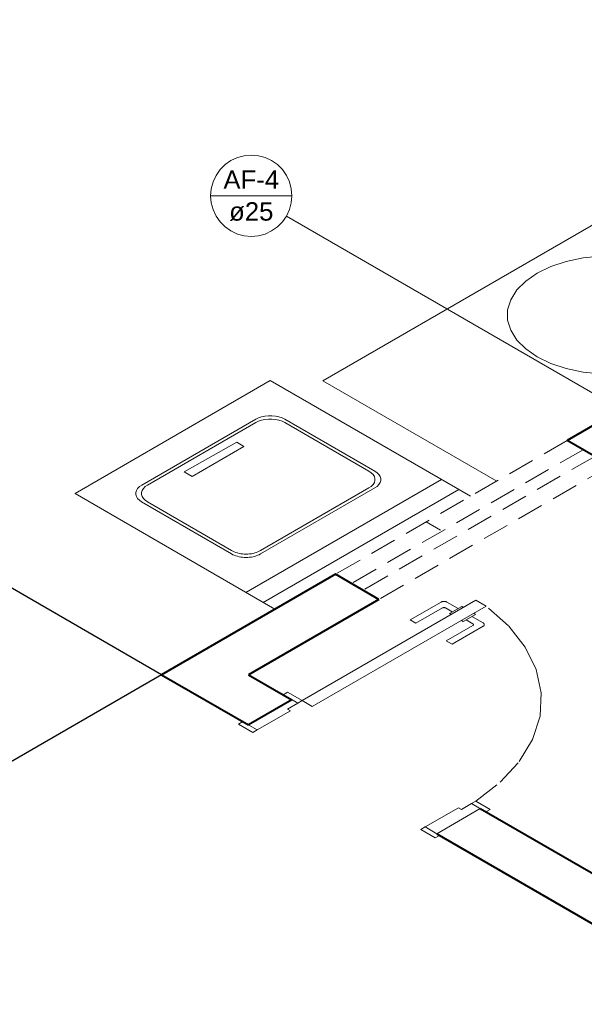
# Model space of a CAD drawing. Header units: millimetres. Extents: x -1958.2 to -1891.9, y -4209.5 to -4167.8.
# Tile 2 of 9: x -1934.1 to -1927.4, y -4194.3 to -4182.5. Entities that reach past the tile are written whole.
import ezdxf

# ---------------------------------------------------------------- set-up
doc = ezdxf.new("R2010")
doc.units = ezdxf.units.MM
doc.header["$MEASUREMENT"] = 0
doc.linetypes.add('HIDDEN2', pattern=[0.47625, 0.3175, -0.15875])
for name, color, linetype, lineweight in [('AF-Indicação coluna', 5, 'Continuous', 5), ('MB_ALVENARIA', 7, 'Continuous', 40), ('MB_ESQUADRIA', 7, 'Continuous', 5), ('MB_MOBILIÁRIO', 8, 'Continuous', 13), ('Nível 1', 7, 'Continuous', 5)]:
    doc.layers.add(name, color=color, linetype=linetype, lineweight=lineweight)
doc.layers.add('ARQ-PISO', color=8, linetype='Continuous')
doc.styles.add('Arial', font='txt')

msp = doc.modelspace()

# ---------------------------------------------------------------- linework, layer by layer
at = {"layer": 'AF-Indicação coluna'}
for p, q in [((-1931.855, -4184.612), (-1930.882, -4184.612)), ((-1930.948, -4184.855), (-1927.207, -4187.015))]:
    msp.add_line(p, q, dxfattribs=at)
msp.add_lwpolyline([(-1930.882, -4184.612), (-1930.89, -4184.528), (-1930.912, -4184.446), (-1930.948, -4184.369), (-1930.996, -4184.299), (-1931.056, -4184.239), (-1931.126, -4184.191), (-1931.202, -4184.155), (-1931.284, -4184.133), (-1931.369, -4184.125), (-1931.453, -4184.133), (-1931.535, -4184.155), (-1931.612, -4184.191), (-1931.682, -4184.239), (-1931.742, -4184.299), (-1931.79, -4184.369), (-1931.826, -4184.446), (-1931.848, -4184.528), (-1931.855, -4184.612), (-1931.848, -4184.696), (-1931.826, -4184.778), (-1931.79, -4184.855), (-1931.742, -4184.925), (-1931.682, -4184.985), (-1931.612, -4185.033), (-1931.535, -4185.069), (-1931.453, -4185.091), (-1931.369, -4185.099), (-1931.284, -4185.091), (-1931.202, -4185.069), (-1931.126, -4185.033), (-1931.056, -4184.985), (-1930.996, -4184.925), (-1930.948, -4184.855), (-1930.912, -4184.778), (-1930.89, -4184.696), (-1930.882, -4184.612)], dxfattribs=at)
at = {"layer": 'ARQ-PISO'}
for q in [(-1958.2, -4175.465), (-1935.719, -4192.229)]:
    msp.add_line((-1932.441, -4190.337), q, dxfattribs=at)
at = {"layer": 'MB_ALVENARIA'}
for points in [[(-1923.954, -4185.437), (-1927.592, -4187.537)], [(-1927.072, -4187.837), (-1927.592, -4187.537)], [(-1930.363, -4189.137), (-1932.441, -4190.337)], [(-1929.843, -4189.437), (-1930.363, -4189.137)], [(-1929.843, -4189.437), (-1931.402, -4190.337)], [(-1932.441, -4190.337), (-1931.402, -4190.937)], [(-1931.402, -4190.337), (-1930.882, -4190.637)], [(-1931.402, -4190.337), (-1930.882, -4190.637), (-1931.402, -4190.937)], [(-1928.631, -4191.937), (-1926.552, -4193.137)], [(-1929.15, -4192.237), (-1925.617, -4194.277)]]:
    msp.add_lwpolyline(points, dxfattribs=at)
at = {"layer": 'MB_ESQUADRIA'}
for p, q in [((-1929.098, -4189.468), (-1929.469, -4189.682)), ((-1929.098, -4189.468), (-1929.469, -4189.682)), ((-1928.895, -4189.546), (-1929.029, -4189.468)), ((-1928.895, -4189.546), (-1929.029, -4189.468)), ((-1928.852, -4189.521), (-1929, -4189.606)), ((-1928.852, -4189.521), (-1929, -4189.606)), ((-1928.83, -4189.533), (-1928.852, -4189.521)), ((-1928.83, -4189.533), (-1928.852, -4189.521)), ((-1929.4, -4189.722), (-1929.081, -4189.538)), ((-1929.4, -4189.722), (-1929.081, -4189.538)), ((-1929.046, -4189.538), (-1928.965, -4189.586)), ((-1929.046, -4189.538), (-1928.965, -4189.586)), ((-1929, -4189.606), (-1928.978, -4189.619)), ((-1929, -4189.606), (-1928.978, -4189.619)), ((-1928.687, -4189.616), (-1928.834, -4189.701)), ((-1928.687, -4189.616), (-1928.834, -4189.701)), ((-1928.73, -4189.641), (-1928.596, -4189.718)), ((-1928.73, -4189.641), (-1928.596, -4189.718)), ((-1928.709, -4189.603), (-1928.687, -4189.616)), ((-1928.709, -4189.603), (-1928.687, -4189.616)), ((-1929.469, -4189.682), (-1929.4, -4189.722)), ((-1929.469, -4189.682), (-1929.4, -4189.722)), ((-1929.037, -4189.932), (-1928.718, -4189.748)), ((-1929.037, -4189.932), (-1928.718, -4189.748)), ((-1928.596, -4189.758), (-1928.967, -4189.972)), ((-1928.596, -4189.758), (-1928.967, -4189.972)), ((-1928.834, -4189.701), (-1928.856, -4189.689)), ((-1928.834, -4189.701), (-1928.856, -4189.689)), ((-1928.718, -4189.728), (-1928.799, -4189.681)), ((-1928.718, -4189.728), (-1928.799, -4189.681)), ((-1928.967, -4189.972), (-1929.037, -4189.932)), ((-1928.967, -4189.972), (-1929.037, -4189.932)), ((-1930.934, -4190.747), (-1930.813, -4190.677)), ((-1930.934, -4190.747), (-1930.813, -4190.677)), ((-1930.934, -4190.747), (-1930.813, -4190.677)), ((-1930.934, -4190.747), (-1930.813, -4190.677)), ((-1930.813, -4190.677), (-1930.9, -4190.627)), ((-1930.813, -4190.677), (-1930.9, -4190.627)), ((-1930.813, -4190.677), (-1930.9, -4190.627)), ((-1930.813, -4190.677), (-1930.9, -4190.627)), ((-1930.9, -4190.767), (-1931.298, -4190.997)), ((-1930.9, -4190.767), (-1931.298, -4190.997)), ((-1930.9, -4190.767), (-1931.298, -4190.997)), ((-1930.9, -4190.767), (-1931.298, -4190.997)), ((-1930.934, -4190.747), (-1930.9, -4190.767)), ((-1930.934, -4190.747), (-1930.9, -4190.767)), ((-1930.934, -4190.747), (-1930.9, -4190.767)), ((-1930.934, -4190.747), (-1930.9, -4190.767)), ((-1931.298, -4190.997), (-1931.419, -4190.927)), ((-1931.298, -4190.997), (-1931.419, -4190.927)), ((-1931.298, -4190.997), (-1931.419, -4190.927)), ((-1931.298, -4190.997), (-1931.419, -4190.927)), ((-1928.856, -4191.947), (-1928.735, -4191.877)), ((-1928.856, -4191.947), (-1928.735, -4191.877)), ((-1928.735, -4191.877), (-1928.648, -4191.927)), ((-1928.735, -4191.877), (-1928.648, -4191.927)), ((-1928.891, -4191.927), (-1929.289, -4192.157)), ((-1928.891, -4191.927), (-1929.289, -4192.157)), ((-1928.856, -4191.947), (-1928.891, -4191.927)), ((-1928.856, -4191.947), (-1928.891, -4191.927)), ((-1929.289, -4192.157), (-1929.168, -4192.227)), ((-1929.289, -4192.157), (-1929.168, -4192.227))]:
    msp.add_line(p, q, dxfattribs=at)
at = {"layer": 'MB_ESQUADRIA', "linetype": 'HIDDEN2'}
for points in [[(-1927.592, -4187.537), (-1930.363, -4189.137)], [(-1927.401, -4187.647), (-1930.172, -4189.247)], [(-1927.262, -4187.727), (-1930.034, -4189.327)], [(-1927.072, -4187.837), (-1929.843, -4189.437)], [(-1928.683, -4191.847), (-1928.392, -4191.622), (-1928.164, -4191.375), (-1928.004, -4191.11), (-1927.915, -4190.834), (-1927.901, -4190.554), (-1927.96, -4190.276), (-1928.093, -4190.006), (-1928.294, -4189.751), (-1928.561, -4189.517)], [(-1928.683, -4191.847), (-1928.392, -4191.622), (-1928.164, -4191.375), (-1928.004, -4191.11), (-1927.915, -4190.834), (-1927.901, -4190.554), (-1927.96, -4190.276), (-1928.093, -4190.006), (-1928.294, -4189.751), (-1928.561, -4189.517)]]:
    msp.add_lwpolyline(points, dxfattribs=at)
at = {"layer": 'MB_ESQUADRIA'}
for points in [[(-1928.561, -4189.517), (-1930.64, -4190.717), (-1930.761, -4190.647), (-1928.682, -4189.447), (-1928.561, -4189.517)], [(-1929.029, -4189.468), (-1929.032, -4189.467), (-1929.036, -4189.465), (-1929.039, -4189.464), (-1929.043, -4189.463), (-1929.047, -4189.462), (-1929.051, -4189.461), (-1929.055, -4189.461), (-1929.059, -4189.46), (-1929.064, -4189.46), (-1929.068, -4189.46), (-1929.072, -4189.461), (-1929.076, -4189.461), (-1929.08, -4189.462), (-1929.084, -4189.463), (-1929.088, -4189.464), (-1929.092, -4189.465), (-1929.095, -4189.467), (-1929.098, -4189.468)], [(-1929.029, -4189.468), (-1929.032, -4189.467), (-1929.036, -4189.465), (-1929.039, -4189.464), (-1929.043, -4189.463), (-1929.047, -4189.462), (-1929.051, -4189.461), (-1929.055, -4189.461), (-1929.059, -4189.46), (-1929.064, -4189.46), (-1929.068, -4189.46), (-1929.072, -4189.461), (-1929.076, -4189.461), (-1929.08, -4189.462), (-1929.084, -4189.463), (-1929.088, -4189.464), (-1929.092, -4189.465), (-1929.095, -4189.467), (-1929.098, -4189.468)], [(-1929.046, -4189.538), (-1929.05, -4189.537), (-1929.053, -4189.536), (-1929.057, -4189.535), (-1929.062, -4189.534), (-1929.066, -4189.534), (-1929.07, -4189.535), (-1929.074, -4189.536), (-1929.078, -4189.537), (-1929.081, -4189.538)], [(-1929.046, -4189.538), (-1929.05, -4189.537), (-1929.053, -4189.536), (-1929.057, -4189.535), (-1929.062, -4189.534), (-1929.066, -4189.534), (-1929.07, -4189.535), (-1929.074, -4189.536), (-1929.078, -4189.537), (-1929.081, -4189.538)], [(-1928.718, -4189.748), (-1928.716, -4189.748), (-1928.715, -4189.747), (-1928.714, -4189.745), (-1928.713, -4189.744), (-1928.712, -4189.743), (-1928.711, -4189.742), (-1928.711, -4189.741), (-1928.711, -4189.74), (-1928.71, -4189.738), (-1928.711, -4189.737), (-1928.711, -4189.736), (-1928.711, -4189.735), (-1928.712, -4189.734), (-1928.713, -4189.732), (-1928.714, -4189.731), (-1928.715, -4189.73), (-1928.716, -4189.729), (-1928.718, -4189.728)], [(-1928.718, -4189.748), (-1928.716, -4189.748), (-1928.715, -4189.747), (-1928.714, -4189.745), (-1928.713, -4189.744), (-1928.712, -4189.743), (-1928.711, -4189.742), (-1928.711, -4189.741), (-1928.711, -4189.74), (-1928.71, -4189.738), (-1928.711, -4189.737), (-1928.711, -4189.736), (-1928.711, -4189.735), (-1928.712, -4189.734), (-1928.713, -4189.732), (-1928.714, -4189.731), (-1928.715, -4189.73), (-1928.716, -4189.729), (-1928.718, -4189.728)], [(-1928.596, -4189.758), (-1928.594, -4189.757), (-1928.591, -4189.755), (-1928.589, -4189.753), (-1928.587, -4189.75), (-1928.585, -4189.748), (-1928.584, -4189.746), (-1928.583, -4189.743), (-1928.582, -4189.741), (-1928.582, -4189.738), (-1928.582, -4189.736), (-1928.583, -4189.734), (-1928.584, -4189.731), (-1928.585, -4189.729), (-1928.587, -4189.727), (-1928.589, -4189.724), (-1928.591, -4189.722), (-1928.593, -4189.72), (-1928.596, -4189.718)], [(-1928.596, -4189.758), (-1928.594, -4189.757), (-1928.591, -4189.755), (-1928.589, -4189.753), (-1928.587, -4189.75), (-1928.585, -4189.748), (-1928.584, -4189.746), (-1928.583, -4189.743), (-1928.582, -4189.741), (-1928.582, -4189.738), (-1928.582, -4189.736), (-1928.583, -4189.734), (-1928.584, -4189.731), (-1928.585, -4189.729), (-1928.587, -4189.727), (-1928.589, -4189.724), (-1928.591, -4189.722), (-1928.593, -4189.72), (-1928.596, -4189.718)], [(-1930.9, -4190.627), (-1930.986, -4190.577), (-1930.934, -4190.547), (-1930.761, -4190.647), (-1930.813, -4190.677), (-1930.813, -4190.677)], [(-1930.9, -4190.627), (-1930.986, -4190.577), (-1930.934, -4190.547), (-1930.761, -4190.647), (-1930.813, -4190.677), (-1930.813, -4190.677)], [(-1930.9, -4190.627), (-1930.986, -4190.577), (-1930.934, -4190.547), (-1930.761, -4190.647), (-1930.813, -4190.677), (-1930.813, -4190.677)], [(-1930.9, -4190.627), (-1930.986, -4190.577), (-1930.934, -4190.547), (-1930.761, -4190.647), (-1930.813, -4190.677), (-1930.813, -4190.677)], [(-1931.298, -4190.997), (-1931.35, -4191.027), (-1931.523, -4190.927), (-1931.471, -4190.897), (-1931.419, -4190.927)], [(-1931.298, -4190.997), (-1931.35, -4191.027), (-1931.523, -4190.927), (-1931.471, -4190.897), (-1931.419, -4190.927)], [(-1931.298, -4190.997), (-1931.35, -4191.027), (-1931.523, -4190.927), (-1931.471, -4190.897), (-1931.419, -4190.927)], [(-1931.298, -4190.997), (-1931.35, -4191.027), (-1931.523, -4190.927), (-1931.471, -4190.897), (-1931.419, -4190.927)], [(-1928.648, -4191.927), (-1928.562, -4191.977), (-1928.51, -4191.947), (-1928.683, -4191.847), (-1928.735, -4191.877), (-1928.735, -4191.877)], [(-1928.648, -4191.927), (-1928.562, -4191.977), (-1928.51, -4191.947), (-1928.683, -4191.847), (-1928.735, -4191.877), (-1928.735, -4191.877)], [(-1929.15, -4192.237), (-1928.631, -4191.937)], [(-1929.289, -4192.157), (-1929.341, -4192.187), (-1929.168, -4192.287), (-1929.116, -4192.257), (-1929.168, -4192.227)], [(-1929.289, -4192.157), (-1929.341, -4192.187), (-1929.168, -4192.287), (-1929.116, -4192.257), (-1929.168, -4192.227)]]:
    msp.add_lwpolyline(points, dxfattribs=at)
at = {"layer": 'MB_MOBILIÁRIO'}
for p, q in [((-1923.584, -4182.823), (-1930.512, -4186.823)), ((-1931.142, -4186.822), (-1933.475, -4188.17)), ((-1928.748, -4188.204), (-1931.142, -4186.822)), ((-1930.512, -4186.823), (-1928.433, -4188.023)), ((-1931.315, -4187.282), (-1932.679, -4188.07)), ((-1929.891, -4187.904), (-1930.969, -4187.282)), ((-1931.315, -4187.322), (-1932.61, -4188.07)), ((-1929.961, -4187.904), (-1930.969, -4187.322)), ((-1931.542, -4187.559), (-1932.172, -4187.91)), ((-1932.076, -4187.966), (-1931.457, -4187.608)), ((-1931.457, -4187.608), (-1931.542, -4187.559)), ((-1932.172, -4187.91), (-1932.076, -4187.966)), ((-1931.433, -4189.354), (-1929.095, -4188.004)), ((-1931.258, -4188.853), (-1929.961, -4188.104)), ((-1931.258, -4188.893), (-1929.891, -4188.104)), ((-1933.475, -4188.17), (-1931.086, -4189.554)), ((-1931.225, -4189.474), (-1928.887, -4188.124)), ((-1932.68, -4188.27), (-1931.605, -4188.893)), ((-1932.611, -4188.27), (-1931.605, -4188.853))]:
    msp.add_line(p, q, dxfattribs=at)
for points in [[(-1927.19, -4185.333), (-1927.4, -4185.354), (-1927.601, -4185.396), (-1927.786, -4185.458), (-1927.949, -4185.537), (-1928.087, -4185.632), (-1928.193, -4185.738), (-1928.266, -4185.854), (-1928.303, -4185.975), (-1928.303, -4186.099), (-1928.266, -4186.22), (-1928.193, -4186.336), (-1928.087, -4186.443), (-1927.949, -4186.537)], [(-1927.949, -4186.537), (-1927.786, -4186.616), (-1927.601, -4186.678), (-1927.4, -4186.72), (-1927.19, -4186.742)], [(-1930.969, -4187.282), (-1931.001, -4187.267), (-1931.038, -4187.254), (-1931.079, -4187.246), (-1931.121, -4187.242), (-1931.163, -4187.242), (-1931.205, -4187.246), (-1931.245, -4187.254), (-1931.282, -4187.267), (-1931.315, -4187.282)], [(-1930.969, -4187.322), (-1931.001, -4187.307), (-1931.038, -4187.294), (-1931.079, -4187.286), (-1931.121, -4187.282), (-1931.163, -4187.282), (-1931.205, -4187.286), (-1931.245, -4187.294), (-1931.282, -4187.307), (-1931.315, -4187.322)], [(-1929.961, -4188.104), (-1929.933, -4188.086), (-1929.912, -4188.064), (-1929.897, -4188.041), (-1929.89, -4188.017), (-1929.89, -4187.992), (-1929.897, -4187.968), (-1929.912, -4187.945), (-1929.933, -4187.923), (-1929.961, -4187.904)], [(-1929.891, -4188.104), (-1929.864, -4188.086), (-1929.843, -4188.064), (-1929.828, -4188.041), (-1929.821, -4188.017), (-1929.821, -4187.992), (-1929.828, -4187.968), (-1929.843, -4187.945), (-1929.864, -4187.923), (-1929.891, -4187.904)], [(-1932.679, -4188.07), (-1932.707, -4188.089), (-1932.728, -4188.11), (-1932.743, -4188.133), (-1932.75, -4188.158), (-1932.75, -4188.182), (-1932.743, -4188.207), (-1932.728, -4188.23), (-1932.707, -4188.251), (-1932.68, -4188.27)], [(-1932.61, -4188.07), (-1932.638, -4188.089), (-1932.659, -4188.11), (-1932.674, -4188.134), (-1932.681, -4188.158), (-1932.681, -4188.182), (-1932.674, -4188.207), (-1932.659, -4188.23), (-1932.638, -4188.251), (-1932.611, -4188.27)], [(-1931.605, -4188.853), (-1931.589, -4188.861), (-1931.572, -4188.869), (-1931.554, -4188.876), (-1931.535, -4188.881), (-1931.515, -4188.886), (-1931.495, -4188.89), (-1931.474, -4188.893), (-1931.453, -4188.894), (-1931.431, -4188.895), (-1931.41, -4188.894), (-1931.389, -4188.893), (-1931.368, -4188.89), (-1931.347, -4188.886), (-1931.328, -4188.882), (-1931.309, -4188.876), (-1931.291, -4188.869), (-1931.274, -4188.862), (-1931.258, -4188.853)], [(-1931.605, -4188.893), (-1931.589, -4188.902), (-1931.572, -4188.909), (-1931.554, -4188.916), (-1931.535, -4188.921), (-1931.515, -4188.926), (-1931.495, -4188.93), (-1931.474, -4188.933), (-1931.453, -4188.934), (-1931.431, -4188.935), (-1931.41, -4188.934), (-1931.389, -4188.933), (-1931.368, -4188.93), (-1931.347, -4188.926), (-1931.328, -4188.922), (-1931.309, -4188.916), (-1931.291, -4188.909), (-1931.274, -4188.902), (-1931.258, -4188.893)]]:
    msp.add_lwpolyline(points, dxfattribs=at)
at = {"layer": 'Nível 1'}
msp.add_line((-1929.277, -4188.51), (-1929.104, -4188.61), dxfattribs=at)

# ---------------------------------------------------------------- texts
at = {"layer": 'AF-Indicação coluna', "char_height": 0.22, "attachment_point": 8, "line_spacing_factor": 0.6, "style": 'Arial'}
for s, insert, width in [('AF-4', (-1931.369, -4184.529), 1.3002), ('ø25', (-1931.369, -4184.915), 1.03389)]:
    msp.add_mtext(s, dxfattribs=dict(at, insert=insert, width=width))

doc.saveas('drawing.dxf')
